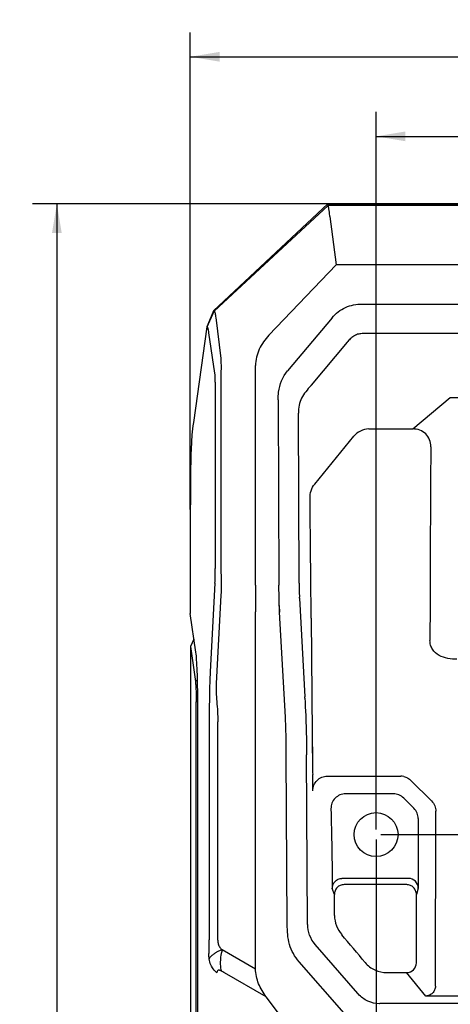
# Model space of a CAD drawing. Header units: millimetres. Extents: x -695 to -449, y 56 to 356.
# Tile 5 of 7: x -695 to -651, y 255 to 356. Entities that reach past the tile are written whole.
import ezdxf
from ezdxf.enums import TextEntityAlignment as Align

# ---------------------------------------------------------------- set-up
doc = ezdxf.new("R2010")
doc.units = ezdxf.units.MM
doc.header["$LTSCALE"] = 32.67
doc.layers.get('0').update_dxf_attribs({"linetype": 'CONTINUOUS'})
doc.layers.add('00_COMPONENTS', color=7, linetype='CONTINUOUS')
doc.layers.add('51__DRAFT_DIMS', color=7, linetype='CONTINUOUS')
doc.styles.get("Standard").update_dxf_attribs({"font": 'simfang.ttf'})
doc.dimstyles.new('DIMSTYLE_1', dxfattribs={"dimtxt": 3, "dimasz": 3, "dimexe": 2.5, "dimexo": 0.5, "dimgap": 0.75, "dimtad": 1, "dimdsep": 46, "dimtxsty": 'STANDARD', "dimblk": '_FILLED', "dimblk1": '_FILLED', "dimblk2": '_FILLED', "dimcen": 0.09, "dimclrt": 3, "dimazin": 2, "dimtp": 0.5, "dimtm": 0.5, "dimtfac": 1, "dimtofl": 0, "dimtmove": 0, "dimatfit": 3, "dimldrblk": '_FILLED', "dimfxl": 1, "dimtolj": 1, "dimarcsym": 0})
doc.dimstyles.new('DIMSTYLE_2', dxfattribs={"dimtxt": 3, "dimasz": 3, "dimexe": 2.5, "dimexo": 0.5, "dimgap": 0.75, "dimtad": 1, "dimdsep": 46, "dimtxsty": 'STANDARD', "dimblk": '_FILLED', "dimblk1": '_FILLED', "dimblk2": '_FILLED', "dimcen": 0.09, "dimclrt": 3, "dimazin": 2, "dimtp": 0.3, "dimtm": 0.3, "dimtfac": 1, "dimtofl": 0, "dimtmove": 0, "dimatfit": 3, "dimldrblk": '_FILLED', "dimfxl": 1, "dimtolj": 1, "dimarcsym": 0})

# ---------------------------------------------------------------- blocks, each defined once
blk = doc.blocks.new('_FILLED')
at = {"color": 0, "linetype": 'ByBlock'}
blk.add_solid([(0, 0), (-1, 0.167), (-1, -0.167)], dxfattribs=at)
blk = doc.blocks.new('*D1')
at = {"layer": '51__DRAFT_DIMS', "color": 4}
for p, q in [((-628.95, 336.96), (-694.11, 336.96)), ((-691.61, 336.96), (-691.61, 208.01)), ((-691.62, 79.06), (-691.61, 208.01)), ((-653.23, 79.06), (-694.12, 79.06))]:
    blk.add_line(p, q, dxfattribs=at)
at = {"layer": '51__DRAFT_DIMS', "color": 4, "xscale": 3, "yscale": 3, "zscale": 3}
for p, rotation in [((-691.61, 336.96), 89.9986156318), ((-691.62, 79.06), 269.9986156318)]:
    blk.add_blockref('_FILLED', p, dxfattribs=dict(at, rotation=rotation))
at = {"layer": '51__DRAFT_DIMS', "color": 3}
blk.add_text('257.9', height=3, rotation=90, dxfattribs=at).set_placement((-692.36, 208.01), align=Align.CENTER)
blk = doc.blocks.new('*D2')
at = {"layer": '51__DRAFT_DIMS', "color": 4}
for p, q in [((-677.94, 305.6), (-677.94, 354.54)), ((-578.97, 305.6), (-578.96, 354.54)), ((-677.94, 352.04), (-628.45, 352.04)), ((-578.96, 352.04), (-628.45, 352.04))]:
    blk.add_line(p, q, dxfattribs=at)
at = {"layer": '51__DRAFT_DIMS', "color": 4, "xscale": 3, "yscale": 3, "zscale": 3}
for p, rotation in [((-677.94, 352.04), 179.9986070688), ((-578.96, 352.04), 359.9986070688)]:
    blk.add_blockref('_FILLED', p, dxfattribs=dict(at, rotation=rotation))
at = {"layer": '51__DRAFT_DIMS', "color": 3}
blk.add_text('98.97', height=3, dxfattribs=at).set_placement((-628.45, 352.79), align=Align.CENTER)
blk = doc.blocks.new('*D4')
at = {"layer": '51__DRAFT_DIMS', "color": 4}
for p, q in [((-658.91, 272.78), (-658.91, 346.38)), ((-597.99, 272.77), (-597.99, 346.38)), ((-658.91, 343.88), (-628.45, 343.88)), ((-597.99, 343.88), (-628.45, 343.88))]:
    blk.add_line(p, q, dxfattribs=at)
at = {"layer": '51__DRAFT_DIMS', "color": 4, "xscale": 3, "yscale": 3, "zscale": 3, "rotation": 180}
blk.add_blockref('_FILLED', (-658.91, 343.88), dxfattribs=at)
at = {"layer": '51__DRAFT_DIMS', "color": 4, "xscale": 3, "yscale": 3, "zscale": 3}
blk.add_blockref('_FILLED', (-597.99, 343.88), dxfattribs=at)
at = {"layer": '51__DRAFT_DIMS', "color": 3}
blk.add_text('60.92', height=3, dxfattribs=at).set_placement((-628.45, 344.63), align=Align.CENTER)
blk = doc.blocks.new('*D5')
at = {"layer": '51__DRAFT_DIMS', "color": 4}
for p, q in [((-658.91, 271.78), (-658.91, 63.46)), ((-628.45, 91.44), (-628.45, 63.46)), ((-658.91, 65.96), (-643.68, 65.96)), ((-628.45, 65.96), (-643.68, 65.96))]:
    blk.add_line(p, q, dxfattribs=at)
at = {"layer": '51__DRAFT_DIMS', "color": 4, "xscale": 3, "yscale": 3, "zscale": 3, "rotation": 180}
blk.add_blockref('_FILLED', (-658.91, 65.96), dxfattribs=at)
at = {"layer": '51__DRAFT_DIMS', "color": 4, "xscale": 3, "yscale": 3, "zscale": 3}
blk.add_blockref('_FILLED', (-628.45, 65.96), dxfattribs=at)
at = {"layer": '51__DRAFT_DIMS', "color": 3}
blk.add_text('30.46', height=3, dxfattribs=at).set_placement((-643.68, 66.71), align=Align.CENTER)
blk = doc.blocks.new('*D8')
at = {"layer": '51__DRAFT_DIMS', "color": 4}
for p, q in [((-658.41, 272.28), (-566.1, 272.28)), ((-568.6, 272.28), (-568.6, 182.11)), ((-568.6, 91.94), (-568.6, 182.11)), ((-627.95, 91.94), (-566.1, 91.94))]:
    blk.add_line(p, q, dxfattribs=at)
at = {"layer": '51__DRAFT_DIMS', "color": 4, "xscale": 3, "yscale": 3, "zscale": 3}
for p, rotation in [((-568.6, 272.28), 90), ((-568.6, 91.94), 270)]:
    blk.add_blockref('_FILLED', p, dxfattribs=dict(at, rotation=rotation))
at = {"layer": '51__DRAFT_DIMS', "color": 3}
blk.add_text('180.34', height=3, rotation=90, dxfattribs=at).set_placement((-569.35, 182.11), align=Align.CENTER)

msp = doc.modelspace()

# ---------------------------------------------------------------- linework, layer by layer
at = {"layer": '00_COMPONENTS', "color": 7}
for p, q in [((-663.853, 336.961), (-675.562, 325.981)), ((-663.806, 336.786), (-663.853, 336.961)), ((-663.837, 336.961), (-593.043, 336.959)), ((-663.638, 335.665), (-662.995, 330.689)), ((-662.995, 330.689), (-669.879, 323.485)), ((-628.452, 330.69), (-662.995, 330.689)), ((-660.338, 326.685), (-628.452, 326.686)), ((-675.562, 325.981), (-676.236, 324.356)), ((-675.481, 325.938), (-675.562, 325.981)), ((-675.326, 325.286), (-674.824, 321.094)), ((-663.417, 325.27), (-667.977, 319.827)), ((-676.236, 324.356), (-677.623, 314.524)), ((-676.222, 324.354), (-676.236, 324.356)), ((-675.425, 319.58), (-676.033, 323.725)), ((-628.452, 323.653), (-660.341, 323.652)), ((-661.869, 322.763), (-665.544, 318.377)), ((-671.26, 297.838), (-671.261, 320.369)), ((-675.381, 318.659), (-675.381, 299.546)), ((-674.803, 318.659), (-674.803, 299.546)), ((-668.952, 316.855), (-668.869, 297.839)), ((-666.79, 298.104), (-666.871, 315.502)), ((-665.197, 308.225), (-661.187, 313.124)), ((-659.654, 313.874), (-655.146, 313.874)), ((-677.938, 305.104), (-677.938, 294.942)), ((-675.414, 298.065), (-675.897, 288.976)), ((-666.789, 298.072), (-666.79, 298.104)), ((-671.26, 297.838), (-671.26, 295.131)), ((-668.861, 297.508), (-668.869, 297.838)), ((-668.798, 295.131), (-668.869, 297.838)), ((-668.844, 296.857), (-668.861, 297.508)), ((-674.815, 296.844), (-675.298, 287.754)), ((-668.827, 296.233), (-668.835, 296.54)), ((-668.805, 295.383), (-668.82, 295.936)), ((-666.762, 296.506), (-666.209, 286.398)), ((-677.368, 290.977), (-677.938, 294.942)), ((-671.259, 258.507), (-671.26, 295.131)), ((-668.805, 295.383), (-668.797, 295.072)), ((-668.203, 284.314), (-668.797, 295.072)), ((-665.556, 294.452), (-665.41, 278.657)), ((-677.562, 292.33), (-677.937, 291.558)), ((-677.937, 291.558), (-677.937, 242.629)), ((-677.937, 291.558), (-677.416, 287.96)), ((-677.339, 244.434), (-677.34, 285.893)), ((-677.178, 244.94), (-677.179, 285.891)), ((-666.205, 286.254), (-666.209, 286.402)), ((-666.205, 286.254), (-666.203, 286.212)), ((-675.998, 283.849), (-675.997, 261.483)), ((-675.117, 261.431), (-675.117, 283.849)), ((-668.201, 284.283), (-668.203, 284.314)), ((-665.471, 283.972), (-665.412, 278.657)), ((-668.006, 263.053), (-668.105, 280.443)), ((-665.918, 263.051), (-666.02, 280.458)), ((-665.41, 278.657), (-665.405, 278.443)), ((-663.895, 278.271), (-656.389, 278.271)), ((-655.332, 277.833), (-653.22, 275.722)), ((-657.14, 276.453), (-662.033, 276.453)), ((-655.032, 274.969), (-656.081, 276.014)), ((-652.827, 256.713), (-652.782, 274.66)), ((-654.591, 273.909), (-654.591, 266.77)), ((-655.584, 267.776), (-662.401, 267.777)), ((-655.772, 267.142), (-662.193, 267.142)), ((-654.78, 259.115), (-654.78, 266.136)), ((-660.773, 255.978), (-665.15, 261.014)), ((-662.163, 253.957), (-666.789, 259.228)), ((-670.159, 255.629), (-674.435, 258.096)), ((-657.8, 258.123), (-655.773, 258.116)), ((-667.825, 252.532), (-670.158, 255.629)), ((-660.773, 255.978), (-660.732, 255.931)), ((-645.847, 255.718), (-653.822, 255.718)), ((-628.452, 254.969), (-658.471, 254.935))]:
    msp.add_line(p, q, dxfattribs=at)
at = {"layer": '00_COMPONENTS', "color": 4}
for p, q in [((-675.481, 325.938), (-663.806, 336.786)), ((-628.451, 336.785), (-663.806, 336.786)), ((-676.222, 324.354), (-675.481, 325.938)), ((-655.146, 313.874), (-651.307, 317.1)), ((-651.307, 317.1), (-628.452, 317.101)), ((-665.588, 294.513), (-665.554, 294.452)), ((-677.203, 288.156), (-677.416, 287.959)), ((-677.179, 285.893), (-677.34, 285.893)), ((-663.185, 266.125), (-663.393, 266.76)), ((-654.591, 266.77), (-654.78, 266.136)), ((-674.668, 260.472), (-674.708, 260.46)), ((-674.668, 260.472), (-671.259, 258.507)), ((-653.828, 255.716), (-655.781, 258.115))]:
    msp.add_line(p, q, dxfattribs=at)
at = {"layer": '00_COMPONENTS', "color": 7}
msp.add_circle((-658.913, 272.276), 2.25, dxfattribs=at)
for centre, radius, start, end in [((-679.439, 330.019), 18.127, 319.76908, 320.03853), ((3377.517, 284.569), 4030.912, 179.609412, 179.891876)]:
    msp.add_arc(centre, radius, start, end, dxfattribs=at)
at = {"layer": '00_COMPONENTS', "color": 4}
msp.add_arc((-674.049, 259.844), 1.999, 186.04159, 189.34679, dxfattribs=at)
at = {"layer": '00_COMPONENTS', "color": 7}
for centre, major_axis, ratio, start_param, end_param in [((-656.392, 276.765), (0.399, 1.452), 0.9957293, 0.056283, 0.2673234), ((-657.142, 274.951), (0.574, 1.389), 0.9983962, 0, 0.3911799), ((-655.593, 266.761), (0.29, 0.975), 0.9834992, -1.2773129, 0.2843471)]:
    msp.add_ellipse(centre, major_axis=major_axis, ratio=ratio, start_param=start_param, end_param=end_param, dxfattribs=at)
for points, knots in [([(-663.639, 335.665), (-663.658, 335.811), (-663.68, 336.068), (-663.734, 336.365), (-663.759, 336.553), (-663.772, 336.673), (-663.796, 336.746), (-663.806, 336.786)], [0, 0, 0, 0, 0.3894697, 0.6823689, 0.7978377, 0.8901842, 1, 1, 1, 1]), ([(-663.417, 325.27), (-663.045, 325.714), (-662.099, 326.464), (-660.918, 326.685), (-660.338, 326.685)], [0, 0, 0, 0, 0.4998554, 1, 1, 1, 1]), ([(-675.481, 325.938), (-675.46, 325.927), (-675.431, 325.858), (-675.396, 325.733), (-675.359, 325.53), (-675.338, 325.374), (-675.327, 325.284)], [0, 0, 0, 0, 0.1017134, 0.299381, 0.5985039, 1, 1, 1, 1]), ([(-676.033, 323.725), (-676.046, 323.817), (-676.071, 323.973), (-676.118, 324.173), (-676.156, 324.292), (-676.201, 324.352), (-676.222, 324.354)], [0, 0, 0, 0, 0.4126286, 0.7135303, 0.9041481, 1, 1, 1, 1]), ([(-669.879, 323.485), (-670.279, 323.066), (-670.969, 322.111), (-671.261, 320.947), (-671.261, 320.369)], [0, 0, 0, 0, 0.5007699, 1, 1, 1, 1]), ([(-660.341, 323.646), (-660.496, 323.649), (-660.804, 323.6), (-661.215, 323.395), (-661.569, 323.109), (-661.775, 322.888), (-661.874, 322.771)], [0, 0, 0, 0, 0.2544755, 0.5031379, 0.7482732, 1, 1, 1, 1]), ([(-674.822, 321.097), (-674.808, 320.976), (-674.795, 320.672), (-674.792, 320.13), (-674.801, 319.44), (-674.808, 318.93), (-674.803, 318.659)], [0, 0, 0, 0, 0.150221, 0.3731012, 0.6663449, 1, 1, 1, 1]), ([(-675.381, 318.659), (-675.381, 318.856), (-675.386, 319.164), (-675.409, 319.471), (-675.425, 319.58)], [0, 0, 0, 0, 0.6416904, 1, 1, 1, 1]), ([(-668.952, 316.855), (-668.953, 317.121), (-668.878, 318.169), (-668.482, 319.223), (-667.977, 319.827)], [0, 0, 0, 0, 0.2521544, 1, 1, 1, 1]), ([(-665.599, 318.311), (-665.772, 318.108), (-666.117, 317.707), (-666.573, 317.055), (-666.835, 316.297), (-666.873, 315.767), (-666.871, 315.501)], [0, 0, 0, 0, 0.252371, 0.5009076, 0.748337, 1, 1, 1, 1]), ([(-677.623, 314.524), (-677.682, 314.103), (-677.77, 313.363), (-677.841, 312.214), (-677.906, 310.52), (-677.937, 308.12), (-677.938, 306.127), (-677.938, 305.104)], [0, 0, 0, 0, 0.1354178, 0.2367926, 0.3660108, 0.6747035, 1, 1, 1, 1]), ([(-659.677, 313.874), (-659.964, 313.87), (-660.539, 313.713), (-661.001, 313.343), (-661.182, 313.12)], [0, 0, 0, 0, 0.4996866, 1, 1, 1, 1]), ([(-653.301, 312.047), (-653.3, 312.289), (-653.379, 312.778), (-653.785, 313.406), (-654.421, 313.797), (-654.91, 313.875), (-655.152, 313.874)], [0, 0, 0, 0, 0.2500597, 0.4997556, 0.7496038, 1, 1, 1, 1]), ([(-665.678, 306.773), (-665.68, 307.032), (-665.598, 307.551), (-665.36, 308.025), (-665.197, 308.225)], [0, 0, 0, 0, 0.5004759, 1, 1, 1, 1]), ([(-675.414, 298.065), (-675.401, 298.294), (-675.389, 298.788), (-675.381, 299.282), (-675.381, 299.546)], [0, 0, 0, 0, 0.4640513, 1, 1, 1, 1]), ([(-674.803, 299.546), (-674.801, 299.056), (-674.745, 298.156), (-674.785, 297.254), (-674.815, 296.844)], [0, 0, 0, 0, 0.5436049, 1, 1, 1, 1]), ([(-666.789, 298.072), (-666.789, 297.823), (-666.784, 297.453), (-666.774, 296.966), (-666.764, 296.728), (-666.763, 296.611)], [0, 0, 0, 0, 0.5113056, 0.7593842, 1, 1, 1, 1]), ([(-666.762, 296.506), (-666.763, 296.514), (-666.765, 296.549), (-666.766, 296.584), (-666.767, 296.611)], [0, 0, 0, 0, 0.2278817, 1, 1, 1, 1]), ([(-665.556, 294.452), (-665.557, 294.545), (-665.565, 294.777), (-665.56, 295.149), (-665.567, 295.428), (-665.569, 295.567)], [0, 0, 0, 0, 0.2500063, 0.6249986, 1, 1, 1, 1]), ([(-650.624, 290.249), (-650.937, 290.249), (-651.564, 290.302), (-652.465, 290.598), (-653.085, 291.127), (-653.347, 291.704), (-653.388, 292.019), (-653.388, 292.175)], [0, 0, 0, 0, 0.2504343, 0.5004841, 0.7493532, 0.8747058, 1, 1, 1, 1]), ([(-677.179, 285.891), (-677.179, 286.939), (-677.193, 288.378), (-677.275, 290.074), (-677.331, 290.721), (-677.368, 290.977)], [0, 0, 0, 0, 0.6172886, 0.8478375, 1, 1, 1, 1]), ([(-675.897, 288.976), (-675.939, 288.2), (-675.996, 286.491), (-675.998, 284.781), (-675.998, 283.849)], [0, 0, 0, 0, 0.45458, 1, 1, 1, 1]), ([(-677.416, 287.96), (-677.409, 287.914), (-677.398, 287.806), (-677.383, 287.624), (-677.371, 287.402), (-677.36, 287.145), (-677.351, 286.858), (-677.342, 286.438), (-677.34, 286.113), (-677.34, 285.893)], [0, 0, 0, 0, 0.0674272, 0.1564792, 0.2648538, 0.3901411, 0.5297358, 0.680382, 1, 1, 1, 1]), ([(-675.298, 287.754), (-675.313, 287.469), (-675.299, 286.853), (-675.229, 285.899), (-675.148, 284.884), (-675.117, 284.195), (-675.117, 283.849)], [0, 0, 0, 0, 0.2189811, 0.4717402, 0.7343131, 1, 1, 1, 1]), ([(-666.203, 286.212), (-666.182, 285.809), (-666.09, 283.892), (-666.029, 281.973), (-666.02, 280.458)], [0, 0, 0, 0, 0.2102392, 1, 1, 1, 1]), ([(-668.103, 280.443), (-668.105, 280.788), (-668.116, 282.068), (-668.149, 283.349), (-668.201, 284.283)], [0, 0, 0, 0, 0.2695699, 1, 1, 1, 1]), ([(-665.389, 276.759), (-665.39, 276.899), (-665.4, 277.25), (-665.393, 277.811), (-665.403, 278.232), (-665.405, 278.443)], [0, 0, 0, 0, 0.250004, 0.6250009, 1, 1, 1, 1]), ([(-665.389, 276.759), (-665.391, 276.955), (-665.317, 277.351), (-664.986, 277.854), (-664.487, 278.192), (-664.091, 278.271), (-663.895, 278.271)], [0, 0, 0, 0, 0.2498789, 0.4998136, 0.7498548, 1, 1, 1, 1]), ([(-662.033, 276.453), (-662.23, 276.453), (-662.629, 276.373), (-663.131, 276.031), (-663.463, 275.522), (-663.535, 275.121), (-663.531, 274.924)], [0, 0, 0, 0, 0.2500366, 0.4999989, 0.7499636, 1, 1, 1, 1]), ([(-653.22, 275.722), (-653.082, 275.584), (-652.859, 275.25), (-652.782, 274.855), (-652.782, 274.66)], [0, 0, 0, 0, 0.5000682, 1, 1, 1, 1]), ([(-663.531, 274.924), (-663.503, 273.563), (-663.441, 270.842), (-663.408, 268.121), (-663.393, 266.76)], [0, 0, 0, 0, 0.5000002, 1, 1, 1, 1]), ([(-654.591, 273.909), (-654.591, 274.104), (-654.67, 274.498), (-654.894, 274.831), (-655.032, 274.969)], [0, 0, 0, 0, 0.5000003, 1, 1, 1, 1]), ([(-663.393, 266.76), (-663.395, 266.891), (-663.346, 267.156), (-663.129, 267.495), (-662.797, 267.723), (-662.532, 267.777), (-662.401, 267.777)], [0, 0, 0, 0, 0.2500638, 0.5000625, 0.7500098, 1, 1, 1, 1]), ([(-662.193, 267.142), (-662.324, 267.142), (-662.589, 267.088), (-662.921, 266.86), (-663.138, 266.521), (-663.186, 266.256), (-663.185, 266.125)], [0, 0, 0, 0, 0.249999, 0.4999439, 0.7499355, 1, 1, 1, 1]), ([(-654.78, 266.136), (-654.78, 266.266), (-654.83, 266.528), (-655.049, 266.863), (-655.379, 267.089), (-655.642, 267.142), (-655.772, 267.142)], [0, 0, 0, 0, 0.2500626, 0.5000624, 0.7500113, 1, 1, 1, 1]), ([(-663.162, 263.973), (-663.164, 264.152), (-663.177, 264.601), (-663.168, 265.318), (-663.182, 265.856), (-663.185, 266.125)], [0, 0, 0, 0, 0.2500048, 0.625001, 1, 1, 1, 1]), ([(-663.169, 263.973), (-663.163, 263.618), (-663.027, 262.906), (-662.656, 262.283), (-662.426, 262.013)], [0, 0, 0, 0, 0.4999999, 1, 1, 1, 1]), ([(-666.789, 259.228), (-667.015, 259.486), (-667.421, 260.046), (-667.813, 261.007), (-667.989, 262.025), (-668.004, 262.711), (-668.006, 263.053)], [0, 0, 0, 0, 0.2500699, 0.5000738, 0.7501646, 1, 1, 1, 1]), ([(-665.154, 261.01), (-665.396, 261.289), (-665.781, 261.938), (-665.912, 262.682), (-665.91, 263.051)], [0, 0, 0, 0, 0.5000124, 1, 1, 1, 1]), ([(-676.022, 260.159), (-676.018, 260.258), (-676.003, 260.699), (-675.998, 261.14), (-675.997, 261.483)], [0, 0, 0, 0, 0.223379, 1, 1, 1, 1]), ([(-675.072, 261.058), (-675.056, 260.994), (-675.012, 260.871), (-674.924, 260.704), (-674.806, 260.569), (-674.712, 260.506), (-674.668, 260.472)], [0, 0, 0, 0, 0.2733426, 0.5342475, 0.7736181, 1, 1, 1, 1]), ([(-676.046, 259.747), (-676.045, 259.761), (-676.042, 259.812), (-676.037, 259.863), (-676.035, 259.9)], [0, 0, 0, 0, 0.2683591, 1, 1, 1, 1]), ([(-676.035, 259.9), (-676.034, 259.921), (-676.029, 260.007), (-676.025, 260.094), (-676.022, 260.159)], [0, 0, 0, 0, 0.2381468, 1, 1, 1, 1]), ([(-675.672, 259.914), (-675.751, 259.859), (-675.877, 259.736), (-675.995, 259.595), (-676.021, 259.519)], [0, 0, 0, 0, 0.545425, 1, 1, 1, 1]), ([(-675.233, 258.082), (-675.325, 258.168), (-675.698, 258.574), (-675.953, 259.1), (-676.021, 259.519)], [0, 0, 0, 0, 0.229196, 1, 1, 1, 1]), ([(-675.303, 260.178), (-675.337, 260.157), (-675.464, 260.075), (-675.585, 259.985), (-675.672, 259.914)], [0, 0, 0, 0, 0.2638894, 1, 1, 1, 1]), ([(-670.158, 255.629), (-670.472, 256.045), (-671.013, 256.945), (-671.259, 257.987), (-671.259, 258.507)], [0, 0, 0, 0, 0.5006958, 1, 1, 1, 1]), ([(-660.024, 259.148), (-659.754, 258.829), (-659.065, 258.304), (-658.218, 258.123), (-657.8, 258.123)], [0, 0, 0, 0, 0.4999318, 1, 1, 1, 1]), ([(-655.773, 258.116), (-655.519, 258.116), (-654.989, 258.331), (-654.779, 258.861), (-654.78, 259.115)], [0, 0, 0, 0, 0.4998369, 1, 1, 1, 1]), ([(-674.995, 258.366), (-675.046, 258.368), (-675.174, 258.329), (-675.215, 258.202), (-675.226, 258.136)], [0, 0, 0, 0, 0.4320502, 1, 1, 1, 1]), ([(-674.878, 258.34), (-674.889, 258.344), (-674.926, 258.357), (-674.966, 258.364), (-674.995, 258.366)], [0, 0, 0, 0, 0.2734879, 1, 1, 1, 1]), ([(-652.827, 256.713), (-652.828, 256.585), (-652.893, 256.327), (-653.113, 256.004), (-653.433, 255.772), (-653.693, 255.718), (-653.822, 255.718)], [0, 0, 0, 0, 0.2497411, 0.4997016, 0.7498302, 1, 1, 1, 1]), ([(-658.545, 254.932), (-658.955, 254.931), (-659.786, 255.109), (-660.464, 255.621), (-660.732, 255.931)], [0, 0, 0, 0, 0.499977, 1, 1, 1, 1])]:
    msp.add_open_spline(points, degree=3, knots=knots, dxfattribs=at)
for points in [[(-665.569, 295.567), (-665.604, 299.303), (-665.641, 303.038), (-665.678, 306.773)], [(-656.075, 278.238), (-655.799, 278.178), (-655.531, 278.033), (-655.332, 277.833)], [(-656.081, 276.014), (-656.219, 276.152), (-656.388, 276.265), (-656.568, 276.339)], [(-660.02, 259.151), (-660.825, 260.103), (-661.629, 261.055), (-662.433, 262.008)], [(-675.117, 261.431), (-675.116, 261.306), (-675.103, 261.179), (-675.072, 261.058)], [(-674.758, 258.282), (-674.797, 258.303), (-674.837, 258.324), (-674.878, 258.34)], [(-674.435, 258.096), (-674.542, 258.158), (-674.65, 258.221), (-674.758, 258.282)], [(-658.471, 254.935), (-658.495, 254.935), (-658.52, 254.936), (-658.544, 254.932)]]:
    msp.add_open_spline(points, degree=3, dxfattribs=at)
at = {"layer": '00_COMPONENTS', "color": 4}
for points in [[(-676.046, 259.747), (-676.044, 259.709), (-676.041, 259.671), (-676.037, 259.633)], [(-675.233, 258.082), (-675.232, 258.1), (-675.23, 258.118), (-675.226, 258.136)]]:
    msp.add_open_spline(points, degree=3, dxfattribs=at)
for points, knots in [([(-674.708, 260.46), (-674.764, 260.432), (-674.88, 260.397), (-675.037, 260.329), (-675.175, 260.254), (-675.263, 260.205), (-675.303, 260.178)], [0, 0, 0, 0, 0.2868808, 0.5428399, 0.7791511, 1, 1, 1, 1]), ([(-674.668, 260.472), (-674.741, 260.22), (-674.841, 259.751), (-674.884, 259.108), (-674.848, 258.632), (-674.797, 258.372), (-674.758, 258.282)], [0, 0, 0, 0, 0.3543925, 0.6464098, 0.8661875, 1, 1, 1, 1])]:
    msp.add_open_spline(points, degree=3, knots=knots, dxfattribs=at)

# ---------------------------------------------------------------- dimensions: what is measured, and where the dimension line sits
at = {"layer": '51__DRAFT_DIMS', "color": 4}
for base, p1, p2, angle, dimstyle, picture, middle in [((-677.937, 352.043), (-578.966, 305.104), (-677.938, 305.104), 179.99861, 'DIMSTYLE_2', '*D2', (-628.521, 352.041)), ((-691.611, 336.963), (-652.734, 79.061), (-628.45, 336.962), 89.99862, 'DIMSTYLE_1', '*D1', (-691.614, 207.966)), ((-568.596, 91.9406), (-658.9128, 272.2761), (-628.4528, 91.9406), 270, 'DIMSTYLE_1', '*D8', (-568.596, 182.2402))]:
    dim = msp.add_linear_dim(base=base, p1=p1, p2=p2, angle=angle, dimstyle=dimstyle, dxfattribs=at)
    dim.commit()
    dim.dimension.update_dxf_attribs({"geometry": picture, "text_midpoint": middle, "dimtype": 160})
for base, p2, picture, middle in [((-597.99, 343.885), (-597.99, 272.275), '*D4', (-628.522, 343.885)), ((-628.453, 65.957), (-628.453, 91.941), '*D5', (-643.7, 65.957))]:
    dim = msp.add_linear_dim(base=base, p1=(-658.913, 272.276), p2=p2, dimstyle='DIMSTYLE_2', dxfattribs=at)
    dim.commit()
    dim.dimension.update_dxf_attribs({"geometry": picture, "text_midpoint": middle, "dimtype": 160})

doc.saveas('drawing.dxf')
